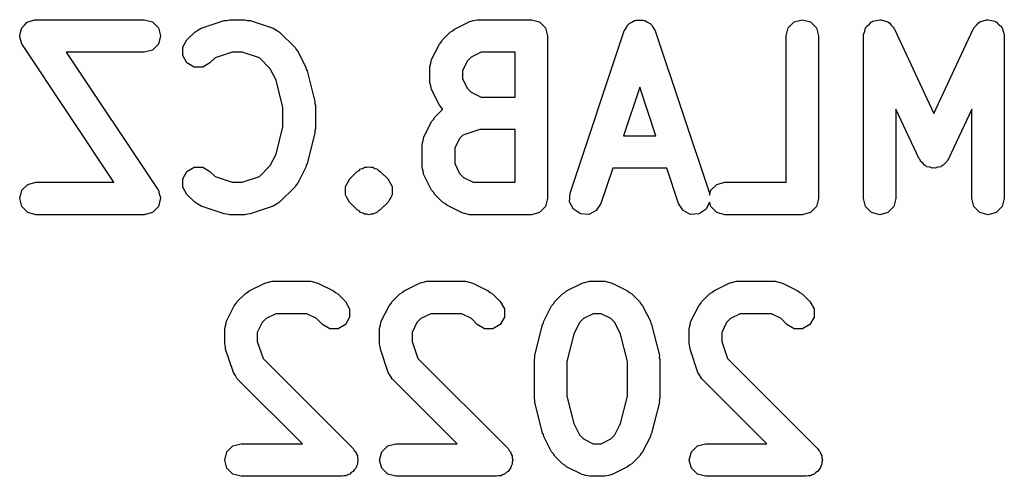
# Model space of a CAD drawing. Extents: x 0.4 to 2.34, y 0.25 to 1.88.
# Tile 1 of 2: x 1.98 to 2.34, y 0.25 to 0.42. Entities that reach past the tile are written whole.
import ezdxf

# ---------------------------------------------------------------- set-up
doc = ezdxf.new("R2010")
doc.units = 0
doc.header["$MEASUREMENT"] = 0
doc.layers.add('BLACK', color=7, linetype='CONTINUOUS')

msp = doc.modelspace()

# ---------------------------------------------------------------- linework, layer by layer
at = {"layer": 'BLACK', "linetype": 'CONTINUOUS'}
for p, q in [((1.98413, 0.417832), (1.98508, 0.418783)), ((1.98508, 0.418783), (1.98596, 0.419793)), ((1.98596, 0.419793), (1.98615, 0.419855)), ((1.98615, 0.419855), (1.98629, 0.419993)), ((1.98629, 0.419993), (1.98759, 0.420341)), ((1.98759, 0.420341), (1.98886, 0.420772)), ((1.98886, 0.420772), (1.98905, 0.420734)), ((1.98905, 0.420734), (1.98924, 0.420785)), ((1.98924, 0.420785), (2.02861, 0.420785)), ((2.02861, 0.420785), (2.03156, 0.419993)), ((2.03156, 0.419993), (2.03373, 0.417832)), ((2.04924, 0.417669), (2.05768, 0.420482)), ((2.05768, 0.420482), (2.05863, 0.420539)), ((2.05863, 0.420539), (2.05954, 0.420785)), ((2.05954, 0.420785), (2.06517, 0.420785)), ((2.06517, 0.420785), (2.06609, 0.420539)), ((2.06609, 0.420539), (2.06704, 0.420482)), ((2.06704, 0.420482), (2.07547, 0.417669)), ((2.14127, 0.417349), (2.14689, 0.420161)), ((2.14689, 0.420161), (2.14822, 0.420433)), ((2.14822, 0.420433), (2.14953, 0.420785)), ((2.14953, 0.420785), (2.16922, 0.420785)), ((2.16922, 0.420785), (2.17217, 0.419993)), ((2.17217, 0.419993), (2.17433, 0.417832)), ((2.20364, 0.417736), (2.20417, 0.418797)), ((2.20417, 0.418797), (2.20447, 0.418996)), ((2.20447, 0.418996), (2.20467, 0.419298)), ((2.20467, 0.419298), (2.20573, 0.419828)), ((2.20573, 0.419828), (2.20672, 0.420482)), ((2.20672, 0.420482), (2.20708, 0.420503)), ((2.20708, 0.420503), (2.2074, 0.420665)), ((2.2074, 0.420665), (2.20859, 0.420594)), ((2.20859, 0.420594), (2.20977, 0.420665)), ((2.20977, 0.420665), (2.2101, 0.420503)), ((2.2101, 0.420503), (2.21046, 0.420482)), ((2.21046, 0.420482), (2.21145, 0.419828)), ((2.21145, 0.419828), (2.21251, 0.419298)), ((2.21251, 0.419298), (2.21271, 0.418996)), ((2.21271, 0.418996), (2.21301, 0.418797)), ((2.21301, 0.418797), (2.21354, 0.417736)), ((2.26253, 0.417832), (2.26469, 0.419993)), ((2.26469, 0.419993), (2.26764, 0.420785)), ((2.26764, 0.420785), (2.2706, 0.419993)), ((2.2706, 0.419993), (2.27276, 0.417832)), ((2.29093, 0.418265), (2.29191, 0.419088)), ((2.29191, 0.419088), (2.29281, 0.419993)), ((2.29281, 0.419993), (2.29307, 0.420061)), ((2.29307, 0.420061), (2.29327, 0.420231)), ((2.29327, 0.420231), (2.29453, 0.420453)), ((2.29453, 0.420453), (2.29576, 0.420785)), ((2.29576, 0.420785), (2.29602, 0.420717)), ((2.29602, 0.420717), (2.29628, 0.420762)), ((2.29628, 0.420762), (2.29748, 0.420325)), ((2.29748, 0.420325), (2.29872, 0.419993)), ((2.29872, 0.419993), (2.2989, 0.419807)), ((2.2989, 0.419807), (2.29915, 0.419718)), ((2.29915, 0.419718), (2.29997, 0.418737)), ((2.29997, 0.418737), (2.30088, 0.417832)), ((2.33002, 0.417832), (2.33093, 0.418737)), ((2.33093, 0.418737), (2.33175, 0.419718)), ((2.33175, 0.419718), (2.332, 0.419808)), ((2.332, 0.419808), (2.33218, 0.419993)), ((2.33218, 0.419993), (2.33342, 0.420325)), ((2.33342, 0.420325), (2.33462, 0.420762)), ((2.33462, 0.420762), (2.33488, 0.420717)), ((2.33488, 0.420717), (2.33513, 0.420785)), ((2.33513, 0.420785), (2.33637, 0.420453)), ((2.33637, 0.420453), (2.33763, 0.420231)), ((2.33763, 0.420231), (2.33783, 0.420061)), ((2.33783, 0.420061), (2.33809, 0.419993)), ((2.33809, 0.419993), (2.33899, 0.419088)), ((2.33899, 0.419088), (2.33997, 0.418265)), ((1.98334, 0.414879), (1.98368, 0.416178)), ((1.98368, 0.416178), (1.98395, 0.417497)), ((1.98395, 0.417497), (1.98408, 0.417643)), ((1.98408, 0.417643), (1.98413, 0.417832)), ((2.03373, 0.417832), (2.03452, 0.414879)), ((2.04412, 0.413431), (2.04693, 0.416243)), ((2.04693, 0.416243), (2.04811, 0.416921)), ((2.04811, 0.416921), (2.04924, 0.417669)), ((2.07547, 0.417669), (2.07661, 0.416921)), ((2.07661, 0.416921), (2.07778, 0.416243)), ((2.07778, 0.416243), (2.08341, 0.410618)), ((2.13692, 0.413431), (2.13973, 0.416243)), ((2.13973, 0.416243), (2.14056, 0.416718)), ((2.14056, 0.416718), (2.14127, 0.417349)), ((2.17433, 0.417832), (2.17512, 0.414879)), ((2.1833, 0.357691), (2.20299, 0.416747)), ((2.20299, 0.416747), (2.20364, 0.417736)), ((2.21354, 0.417736), (2.21419, 0.416747)), ((2.21419, 0.416747), (2.23388, 0.357691)), ((2.26174, 0.414879), (2.26253, 0.417832)), ((2.27276, 0.417832), (2.27355, 0.414879)), ((2.28986, 0.414879), (2.28993, 0.415133)), ((2.28988, 0.415392), (2.29032, 0.416595)), ((2.28993, 0.415133), (2.28988, 0.415392)), ((2.29032, 0.416595), (2.29065, 0.417832)), ((2.29065, 0.417832), (2.29084, 0.418018)), ((2.29084, 0.418018), (2.29093, 0.418265)), ((2.30088, 0.417832), (2.30095, 0.417578)), ((2.30095, 0.417578), (2.30112, 0.417376)), ((2.30112, 0.417376), (2.31545, 0.386662)), ((2.31545, 0.386662), (2.32978, 0.417376)), ((2.32978, 0.417376), (2.32995, 0.417578)), ((2.32995, 0.417578), (2.33002, 0.417832)), ((2.33997, 0.418265), (2.34006, 0.418018)), ((2.34006, 0.418018), (2.34025, 0.417832)), ((2.34025, 0.417832), (2.34058, 0.416595)), ((2.34058, 0.416595), (2.34102, 0.415392)), ((2.34102, 0.415392), (2.34097, 0.415133)), ((2.34097, 0.415133), (2.34104, 0.414879)), ((1.98339, 0.41469), (1.98334, 0.414879)), ((1.98335, 0.414499), (1.98339, 0.41469)), ((1.98378, 0.413225), (1.98335, 0.414499)), ((1.98413, 0.411926), (1.98378, 0.413225)), ((1.98426, 0.411788), (1.98413, 0.411926)), ((1.98433, 0.411603), (1.98426, 0.411788)), ((2.01758, 0.361729), (1.98433, 0.411603)), ((2.03373, 0.411926), (2.03156, 0.409765)), ((2.03452, 0.414879), (2.03373, 0.411926)), ((2.04259, 0.410783), (2.04412, 0.413431)), ((2.133, 0.406272), (2.13581, 0.411896)), ((2.13581, 0.411896), (2.13645, 0.412607)), ((2.13645, 0.412607), (2.13692, 0.413431)), ((2.17512, 0.414879), (2.17512, 0.355824)), ((2.26174, 0.361729), (2.26174, 0.414879)), ((2.27355, 0.414879), (2.27355, 0.355824)), ((2.28986, 0.355824), (2.28986, 0.414879)), ((2.34104, 0.414879), (2.34104, 0.355824)), ((2.02861, 0.408974), (2.00028, 0.408974)), ((2.00028, 0.408974), (2.03352, 0.3591)), ((2.03156, 0.409765), (2.02861, 0.408974)), ((2.04259, 0.407726), (2.04259, 0.410783)), ((2.0605, 0.408974), (2.0543, 0.406905)), ((2.06421, 0.408974), (2.0605, 0.408974)), ((2.07042, 0.406905), (2.06421, 0.408974)), ((2.08341, 0.410618), (2.08388, 0.409795)), ((2.08388, 0.409795), (2.08451, 0.409084)), ((2.08451, 0.409084), (2.08732, 0.403459)), ((2.15093, 0.408974), (2.14741, 0.407213)), ((2.16331, 0.408974), (2.15093, 0.408974)), ((2.16331, 0.392663), (2.16331, 0.408974)), ((2.04412, 0.405079), (2.04259, 0.407726)), ((2.04677, 0.403551), (2.04412, 0.405079)), ((2.05247, 0.405079), (2.04982, 0.403551)), ((2.0543, 0.406905), (2.05247, 0.405079)), ((2.07438, 0.402944), (2.07042, 0.406905)), ((2.13238, 0.403631), (2.13273, 0.404942)), ((2.13273, 0.404942), (2.133, 0.406272)), ((2.14595, 0.405757), (2.14419, 0.402236)), ((2.14741, 0.407213), (2.14595, 0.405757)), ((2.04982, 0.403551), (2.04677, 0.403551)), ((2.07647, 0.398757), (2.07438, 0.402944)), ((2.08732, 0.403459), (2.08745, 0.402821)), ((2.08745, 0.402821), (2.08777, 0.402251)), ((2.08777, 0.402251), (2.09058, 0.391002)), ((2.13238, 0.398006), (2.13238, 0.403631)), ((2.14419, 0.402236), (2.14419, 0.3994)), ((2.07895, 0.388843), (2.07647, 0.398757)), ((2.13273, 0.396695), (2.13238, 0.398006)), ((2.14419, 0.3994), (2.14595, 0.39588)), ((2.133, 0.395365), (2.13273, 0.396695)), ((2.13581, 0.389741), (2.133, 0.395365)), ((2.14595, 0.39588), (2.14741, 0.394423)), ((2.14741, 0.394423), (2.15093, 0.392663)), ((2.20859, 0.396204), (2.20272, 0.378602)), ((2.21446, 0.378602), (2.20859, 0.396204)), ((2.09058, 0.391002), (2.09057, 0.390274)), ((2.09057, 0.390274), (2.09076, 0.38957)), ((2.15093, 0.392663), (2.16331, 0.392663)), ((2.07895, 0.38186), (2.07895, 0.388843)), ((2.09076, 0.38957), (2.09076, 0.381133)), ((2.13411, 0.385309), (2.13692, 0.388121)), ((2.13645, 0.389029), (2.13581, 0.389741)), ((2.13692, 0.388206), (2.13645, 0.389029)), ((2.13697, 0.388152), (2.13692, 0.388206)), ((2.13692, 0.388121), (2.13697, 0.388152)), ((2.3101, 0.370199), (2.30167, 0.38826)), ((2.30167, 0.38826), (2.30167, 0.355824)), ((2.32923, 0.38826), (2.3208, 0.370199)), ((2.32923, 0.355824), (2.32923, 0.38826)), ((2.13019, 0.37815), (2.133, 0.383774)), ((2.133, 0.383774), (2.13363, 0.384486)), ((2.13363, 0.384486), (2.13411, 0.385309)), ((2.07647, 0.371946), (2.07895, 0.38186)), ((2.09058, 0.379701), (2.08777, 0.368452)), ((2.09076, 0.381133), (2.09057, 0.380429)), ((2.09057, 0.380429), (2.09058, 0.379701)), ((2.15049, 0.380852), (2.14429, 0.378784)), ((2.16331, 0.380852), (2.15049, 0.380852)), ((2.16331, 0.361729), (2.16331, 0.380852)), ((2.12957, 0.375509), (2.12992, 0.37682)), ((2.12992, 0.37682), (2.13019, 0.37815)), ((2.14314, 0.377635), (2.14138, 0.374115)), ((2.14429, 0.378784), (2.14314, 0.377635)), ((2.20272, 0.378602), (2.21446, 0.378602)), ((2.12957, 0.367073), (2.12957, 0.375509)), ((2.14138, 0.374115), (2.14138, 0.368467)), ((2.07438, 0.367759), (2.07647, 0.371946)), ((2.08777, 0.368452), (2.08745, 0.367882)), ((2.14138, 0.368467), (2.14314, 0.364946)), ((2.31043, 0.369801), (2.3101, 0.370199)), ((2.31061, 0.369311), (2.31043, 0.369801)), ((2.3114, 0.368648), (2.31061, 0.369311)), ((2.31206, 0.367858), (2.3114, 0.368648)), ((2.3195, 0.368648), (2.31884, 0.367858)), ((2.32029, 0.369311), (2.3195, 0.368648)), ((2.32047, 0.369801), (2.32029, 0.369311)), ((2.3208, 0.370199), (2.32047, 0.369801)), ((2.04259, 0.362977), (2.04412, 0.365624)), ((2.04412, 0.365624), (2.04677, 0.367153)), ((2.04677, 0.367153), (2.04982, 0.367153)), ((2.04982, 0.367153), (2.05247, 0.365624)), ((2.05247, 0.365624), (2.0543, 0.363798)), ((2.07042, 0.363798), (2.07438, 0.367759)), ((2.08732, 0.367244), (2.08451, 0.361619)), ((2.08745, 0.367882), (2.08732, 0.367244)), ((2.10318, 0.362812), (2.10599, 0.365624)), ((2.10599, 0.365624), (2.10666, 0.366013)), ((2.10666, 0.366013), (2.10721, 0.366563)), ((2.10721, 0.366563), (2.10796, 0.366764)), ((2.10796, 0.366764), (2.10863, 0.367153)), ((2.10863, 0.367153), (2.10941, 0.367153)), ((2.10941, 0.367153), (2.11016, 0.367354)), ((2.11016, 0.367354), (2.11091, 0.367153)), ((2.11091, 0.367153), (2.11169, 0.367153)), ((2.11169, 0.367153), (2.11236, 0.366764)), ((2.11236, 0.366764), (2.11312, 0.366563)), ((2.11312, 0.366563), (2.11367, 0.366013)), ((2.11367, 0.366013), (2.11434, 0.365624)), ((2.11434, 0.365624), (2.11715, 0.362812)), ((2.12992, 0.365761), (2.12957, 0.367073)), ((2.13019, 0.364432), (2.12992, 0.365761)), ((2.14314, 0.364946), (2.14459, 0.36349)), ((2.19878, 0.366791), (2.19451, 0.353956)), ((2.21839, 0.366791), (2.19878, 0.366791)), ((2.22267, 0.353956), (2.21839, 0.366791)), ((2.31255, 0.36768), (2.31206, 0.367858)), ((2.31295, 0.367345), (2.31255, 0.36768)), ((2.31397, 0.367166), (2.31295, 0.367345)), ((2.31494, 0.366814), (2.31397, 0.367166)), ((2.31545, 0.366904), (2.31494, 0.366814)), ((2.31596, 0.366814), (2.31545, 0.366904)), ((2.31693, 0.367166), (2.31596, 0.366814)), ((2.31795, 0.367345), (2.31693, 0.367166)), ((2.31835, 0.36768), (2.31795, 0.367345)), ((2.31884, 0.367858), (2.31835, 0.36768)), ((1.98629, 0.360938), (1.98924, 0.361729)), ((1.98924, 0.361729), (2.01758, 0.361729)), ((2.04259, 0.35992), (2.04259, 0.362977)), ((2.0543, 0.363798), (2.0605, 0.361729)), ((2.0605, 0.361729), (2.06421, 0.361729)), ((2.06421, 0.361729), (2.07042, 0.363798)), ((2.08451, 0.361619), (2.08388, 0.360908)), ((2.10165, 0.360165), (2.10313, 0.362732)), ((2.10313, 0.362732), (2.10318, 0.362812)), ((2.11715, 0.362812), (2.11715, 0.362812)), ((2.11715, 0.362812), (2.11715, 0.362812)), ((2.11715, 0.362812), (2.1172, 0.362732)), ((2.1172, 0.362732), (2.11868, 0.360165)), ((2.133, 0.358807), (2.13019, 0.364432)), ((2.14459, 0.36349), (2.14812, 0.361729)), ((2.14812, 0.361729), (2.16331, 0.361729)), ((2.23657, 0.360938), (2.23952, 0.361729)), ((2.23952, 0.361729), (2.26174, 0.361729)), ((1.98334, 0.355824), (1.98413, 0.358777)), ((1.98413, 0.358777), (1.98629, 0.360938)), ((2.03352, 0.3591), (2.03359, 0.358915)), ((2.03359, 0.358915), (2.03373, 0.358777)), ((2.03373, 0.358777), (2.03407, 0.357478)), ((2.04412, 0.357272), (2.04259, 0.35992)), ((2.08341, 0.360085), (2.07778, 0.35446)), ((2.08388, 0.360908), (2.08341, 0.360085)), ((2.10165, 0.357108), (2.10165, 0.360165)), ((2.11868, 0.360165), (2.11868, 0.357108)), ((2.13363, 0.358096), (2.133, 0.358807)), ((2.13411, 0.357272), (2.13363, 0.358096)), ((2.23392, 0.356957), (2.23441, 0.358777)), ((2.23441, 0.358777), (2.23657, 0.360938)), ((1.98413, 0.352871), (1.98334, 0.355824)), ((2.03417, 0.354525), (2.0339, 0.353206)), ((2.03407, 0.357478), (2.0345, 0.356204)), ((2.03452, 0.355824), (2.03417, 0.354525)), ((2.0345, 0.356204), (2.03447, 0.356013)), ((2.03447, 0.356013), (2.03452, 0.355824)), ((2.04693, 0.35446), (2.04412, 0.357272)), ((2.04811, 0.353782), (2.04693, 0.35446)), ((2.07778, 0.35446), (2.07661, 0.353782)), ((2.10218, 0.356178), (2.10165, 0.357108)), ((2.10318, 0.35446), (2.10218, 0.356178)), ((2.10599, 0.351648), (2.10318, 0.35446)), ((2.11715, 0.35446), (2.11434, 0.351648)), ((2.11768, 0.355382), (2.11715, 0.35446)), ((2.11814, 0.356178), (2.11768, 0.355382)), ((2.11868, 0.357108), (2.11814, 0.356178)), ((2.13692, 0.35446), (2.13411, 0.357272)), ((2.13774, 0.353985), (2.13692, 0.35446)), ((2.17512, 0.355824), (2.17433, 0.352871)), ((2.18312, 0.35464), (2.1833, 0.357691)), ((2.18448, 0.351906), (2.18312, 0.35464)), ((2.23398, 0.354477), (2.23269, 0.351906)), ((2.23388, 0.357691), (2.23392, 0.356957)), ((2.23441, 0.352871), (2.23398, 0.354477)), ((2.27355, 0.355824), (2.27276, 0.352871)), ((2.29065, 0.352871), (2.28986, 0.355824)), ((2.30167, 0.355824), (2.30088, 0.352871)), ((2.33002, 0.352871), (2.32923, 0.355824)), ((2.34104, 0.355824), (2.34025, 0.352871)), ((1.98629, 0.35071), (1.98413, 0.352871)), ((1.98924, 0.349918), (1.98629, 0.35071)), ((2.03156, 0.35071), (2.03026, 0.350362)), ((2.0317, 0.350848), (2.03156, 0.35071)), ((2.03189, 0.35091), (2.0317, 0.350848)), ((2.03277, 0.35192), (2.03189, 0.35091)), ((2.03373, 0.352871), (2.03277, 0.35192)), ((2.03378, 0.35306), (2.03373, 0.352871)), ((2.0339, 0.353206), (2.03378, 0.35306)), ((2.04924, 0.353034), (2.04811, 0.353782)), ((2.05768, 0.350222), (2.04924, 0.353034)), ((2.07547, 0.353034), (2.06704, 0.350222)), ((2.07661, 0.353782), (2.07547, 0.353034)), ((2.10641, 0.351405), (2.10599, 0.351648)), ((2.10599, 0.351648), (2.10599, 0.351648)), ((2.10666, 0.351259), (2.10641, 0.351405)), ((2.10721, 0.35071), (2.10666, 0.351259)), ((2.10796, 0.350508), (2.10721, 0.35071)), ((2.11312, 0.35071), (2.11236, 0.350508)), ((2.11367, 0.351259), (2.11312, 0.35071)), ((2.11392, 0.351405), (2.11367, 0.351259)), ((2.11434, 0.351648), (2.11392, 0.351405)), ((2.13846, 0.353354), (2.13774, 0.353985)), ((2.14408, 0.350542), (2.13846, 0.353354)), ((2.17217, 0.35071), (2.16922, 0.349918)), ((2.17433, 0.352871), (2.17217, 0.35071)), ((2.18704, 0.350222), (2.18448, 0.351906)), ((2.19282, 0.351405), (2.19009, 0.350038)), ((2.19451, 0.353956), (2.19282, 0.351405)), ((2.22436, 0.351405), (2.22267, 0.353956)), ((2.22709, 0.350038), (2.22436, 0.351405)), ((2.23269, 0.351906), (2.23014, 0.350221)), ((2.23657, 0.35071), (2.23441, 0.352871)), ((2.23952, 0.349918), (2.23657, 0.35071)), ((2.2706, 0.35071), (2.26764, 0.349918)), ((2.27276, 0.352871), (2.2706, 0.35071)), ((2.29281, 0.35071), (2.29065, 0.352871)), ((2.29576, 0.349918), (2.29281, 0.35071)), ((2.29872, 0.35071), (2.29576, 0.349918)), ((2.30088, 0.352871), (2.29872, 0.35071)), ((2.33218, 0.35071), (2.33002, 0.352871)), ((2.33513, 0.349918), (2.33218, 0.35071)), ((2.33809, 0.35071), (2.33513, 0.349918)), ((2.34025, 0.352871), (2.33809, 0.35071)), ((2.02861, 0.349918), (1.98924, 0.349918)), ((2.0288, 0.349969), (2.02861, 0.349918)), ((2.02899, 0.349931), (2.0288, 0.349969)), ((2.03026, 0.350362), (2.02899, 0.349931)), ((2.05863, 0.350165), (2.05768, 0.350222)), ((2.05954, 0.349918), (2.05863, 0.350165)), ((2.06517, 0.349918), (2.05954, 0.349918)), ((2.06609, 0.350165), (2.06517, 0.349918)), ((2.06704, 0.350222), (2.06609, 0.350165)), ((2.10863, 0.35012), (2.10796, 0.350508)), ((2.10941, 0.35012), (2.10863, 0.35012)), ((2.11016, 0.349918), (2.10941, 0.35012)), ((2.11091, 0.35012), (2.11016, 0.349918)), ((2.11169, 0.35012), (2.11091, 0.35012)), ((2.11236, 0.350508), (2.11169, 0.35012)), ((2.14541, 0.35027), (2.14408, 0.350542)), ((2.14672, 0.349918), (2.14541, 0.35027)), ((2.16922, 0.349918), (2.14672, 0.349918)), ((2.19009, 0.350038), (2.18704, 0.350222)), ((2.23014, 0.350221), (2.22709, 0.350038)), ((2.26764, 0.349918), (2.23952, 0.349918)), ((2.0737, 0.325355), (2.07501, 0.325706)), ((2.07501, 0.325706), (2.08907, 0.325706)), ((2.08907, 0.325706), (2.09038, 0.325355)), ((2.12994, 0.325355), (2.13125, 0.325706)), ((2.13125, 0.325706), (2.14531, 0.325706)), ((2.14531, 0.325706), (2.14663, 0.325355)), ((2.189, 0.325355), (2.19031, 0.325706)), ((2.19031, 0.325706), (2.19593, 0.325706)), ((2.19593, 0.325706), (2.19724, 0.325355)), ((2.24243, 0.325355), (2.24374, 0.325706)), ((2.24374, 0.325706), (2.2578, 0.325706)), ((2.2578, 0.325706), (2.25911, 0.325355)), ((2.06603, 0.321639), (2.06675, 0.32227)), ((2.06675, 0.32227), (2.07237, 0.325082)), ((2.07237, 0.325082), (2.0737, 0.325355)), ((2.09038, 0.325355), (2.09171, 0.325082)), ((2.09171, 0.325082), (2.09734, 0.32227)), ((2.09734, 0.32227), (2.09805, 0.321639)), ((2.12228, 0.321639), (2.12299, 0.32227)), ((2.12299, 0.32227), (2.12861, 0.325082)), ((2.12861, 0.325082), (2.12994, 0.325355)), ((2.14663, 0.325355), (2.14796, 0.325082)), ((2.14796, 0.325082), (2.15358, 0.32227)), ((2.15358, 0.32227), (2.15429, 0.321639)), ((2.18133, 0.321639), (2.18204, 0.32227)), ((2.18204, 0.32227), (2.18767, 0.325082)), ((2.18767, 0.325082), (2.189, 0.325355)), ((2.19724, 0.325355), (2.19857, 0.325082)), ((2.19857, 0.325082), (2.2042, 0.32227)), ((2.2042, 0.32227), (2.20491, 0.321639)), ((2.23476, 0.321639), (2.23547, 0.32227)), ((2.23547, 0.32227), (2.2411, 0.325082)), ((2.2411, 0.325082), (2.24243, 0.325355)), ((2.25911, 0.325355), (2.26044, 0.325082)), ((2.26044, 0.325082), (2.26607, 0.32227)), ((2.26607, 0.32227), (2.26678, 0.321639)), ((2.0624, 0.318352), (2.06521, 0.321164)), ((2.06521, 0.321164), (2.06603, 0.321639)), ((2.09805, 0.321639), (2.09887, 0.321164)), ((2.09887, 0.321164), (2.10168, 0.318352)), ((2.11864, 0.318352), (2.12145, 0.321164)), ((2.12145, 0.321164), (2.12228, 0.321639)), ((2.15429, 0.321639), (2.15512, 0.321164)), ((2.15512, 0.321164), (2.15793, 0.318352)), ((2.1777, 0.318352), (2.18051, 0.321164)), ((2.18051, 0.321164), (2.18133, 0.321639)), ((2.20491, 0.321639), (2.20573, 0.321164)), ((2.20573, 0.321164), (2.20855, 0.318352)), ((2.23113, 0.318352), (2.23394, 0.321164)), ((2.23394, 0.321164), (2.23476, 0.321639)), ((2.26678, 0.321639), (2.2676, 0.321164)), ((2.2676, 0.321164), (2.27041, 0.318352)), ((2.05848, 0.311193), (2.06129, 0.316817)), ((2.06129, 0.316817), (2.06192, 0.317528)), ((2.06192, 0.317528), (2.0624, 0.318352)), ((2.10168, 0.318352), (2.10321, 0.315705)), ((2.10321, 0.315705), (2.10321, 0.312648)), ((2.11472, 0.311193), (2.11754, 0.316817)), ((2.11754, 0.316817), (2.11817, 0.317528)), ((2.11817, 0.317528), (2.11864, 0.318352)), ((2.15793, 0.318352), (2.15946, 0.315705)), ((2.15946, 0.315705), (2.15946, 0.312648)), ((2.17378, 0.311193), (2.17659, 0.316817)), ((2.17659, 0.316817), (2.17722, 0.317528)), ((2.17722, 0.317528), (2.1777, 0.318352)), ((2.20855, 0.318352), (2.20902, 0.317529)), ((2.20902, 0.317529), (2.20965, 0.316817)), ((2.20965, 0.316817), (2.21246, 0.311193)), ((2.22721, 0.311193), (2.23002, 0.316817)), ((2.23002, 0.316817), (2.23065, 0.317528)), ((2.23065, 0.317528), (2.23113, 0.318352)), ((2.27041, 0.318352), (2.27194, 0.315705)), ((2.27194, 0.315705), (2.27194, 0.312648)), ((2.07289, 0.312135), (2.07143, 0.310678)), ((2.07641, 0.313895), (2.07289, 0.312135)), ((2.08768, 0.313895), (2.07641, 0.313895)), ((2.0912, 0.312135), (2.08768, 0.313895)), ((2.09333, 0.31), (2.0912, 0.312135)), ((2.10321, 0.312648), (2.10168, 0.31)), ((2.12913, 0.312135), (2.12767, 0.310678)), ((2.13265, 0.313895), (2.12913, 0.312135)), ((2.14392, 0.313895), (2.13265, 0.313895)), ((2.14744, 0.312135), (2.14392, 0.313895)), ((2.14958, 0.31), (2.14744, 0.312135)), ((2.15946, 0.312648), (2.15793, 0.31)), ((2.18818, 0.312135), (2.18673, 0.310678)), ((2.1917, 0.313895), (2.18818, 0.312135)), ((2.19454, 0.313895), (2.1917, 0.313895)), ((2.19806, 0.312135), (2.19454, 0.313895)), ((2.19952, 0.310678), (2.19806, 0.312135)), ((2.24161, 0.312135), (2.24016, 0.310678)), ((2.24513, 0.313895), (2.24161, 0.312135)), ((2.25641, 0.313895), (2.24513, 0.313895)), ((2.25993, 0.312135), (2.25641, 0.313895)), ((2.26206, 0.31), (2.25993, 0.312135)), ((2.27194, 0.312648), (2.27041, 0.31)), ((2.05786, 0.308552), (2.05821, 0.309863)), ((2.05786, 0.302927), (2.05786, 0.308552)), ((2.05821, 0.309863), (2.05848, 0.311193)), ((2.07143, 0.310678), (2.06967, 0.307158)), ((2.09598, 0.308472), (2.09333, 0.31)), ((2.09904, 0.308472), (2.09598, 0.308472)), ((2.10168, 0.31), (2.09904, 0.308472)), ((2.1141, 0.308552), (2.11445, 0.309863)), ((2.1141, 0.302927), (2.1141, 0.308552)), ((2.11445, 0.309863), (2.11472, 0.311193)), ((2.12767, 0.310678), (2.12591, 0.307158)), ((2.15222, 0.308472), (2.14958, 0.31)), ((2.15528, 0.308472), (2.15222, 0.308472)), ((2.15793, 0.31), (2.15528, 0.308472)), ((2.17052, 0.298735), (2.17333, 0.309984)), ((2.17333, 0.309984), (2.17365, 0.310554)), ((2.17365, 0.310554), (2.17378, 0.311193)), ((2.18673, 0.310678), (2.18463, 0.306491)), ((2.20161, 0.306491), (2.19952, 0.310678)), ((2.21246, 0.311193), (2.21259, 0.310554)), ((2.21259, 0.310554), (2.21291, 0.309984)), ((2.21291, 0.309984), (2.21572, 0.298735)), ((2.22659, 0.308552), (2.22694, 0.309863)), ((2.22659, 0.302927), (2.22659, 0.308552)), ((2.22694, 0.309863), (2.22721, 0.311193)), ((2.24016, 0.310678), (2.2384, 0.307158)), ((2.26471, 0.308472), (2.26206, 0.31)), ((2.26777, 0.308472), (2.26471, 0.308472)), ((2.27041, 0.31), (2.26777, 0.308472)), ((2.06967, 0.307158), (2.06967, 0.303886)), ((2.12591, 0.307158), (2.12591, 0.303886)), ((2.18463, 0.306491), (2.18215, 0.296576)), ((2.20409, 0.296576), (2.20161, 0.306491)), ((2.2384, 0.307158), (2.2384, 0.303886)), ((2.0581, 0.302009), (2.05786, 0.302927)), ((2.05816, 0.30106), (2.0581, 0.302009)), ((2.06097, 0.292624), (2.05816, 0.30106)), ((2.06967, 0.303886), (2.07174, 0.297681)), ((2.11435, 0.302009), (2.1141, 0.302927)), ((2.1144, 0.30106), (2.11435, 0.302009)), ((2.11722, 0.292624), (2.1144, 0.30106)), ((2.12591, 0.303886), (2.12798, 0.297681)), ((2.22683, 0.302009), (2.22659, 0.302927)), ((2.22689, 0.30106), (2.22683, 0.302009)), ((2.2297, 0.292624), (2.22689, 0.30106)), ((2.2384, 0.303886), (2.24047, 0.297681)), ((2.07174, 0.297681), (2.1045, 0.264921)), ((2.12798, 0.297681), (2.16074, 0.264921)), ((2.17034, 0.297303), (2.17053, 0.298007)), ((2.17034, 0.283242), (2.17034, 0.297303)), ((2.17053, 0.298007), (2.17052, 0.298735)), ((2.21572, 0.298735), (2.21571, 0.298007)), ((2.21571, 0.298007), (2.2159, 0.297303)), ((2.2159, 0.297303), (2.2159, 0.283242)), ((2.24047, 0.297681), (2.27323, 0.264921)), ((2.18215, 0.296576), (2.18215, 0.283969)), ((2.20409, 0.283969), (2.20409, 0.296576)), ((2.06172, 0.291491), (2.06097, 0.292624)), ((2.0624, 0.290315), (2.06172, 0.291491)), ((2.08606, 0.266651), (2.0624, 0.290315)), ((2.11796, 0.291491), (2.11722, 0.292624)), ((2.11864, 0.290315), (2.11796, 0.291491)), ((2.14231, 0.266651), (2.11864, 0.290315)), ((2.23045, 0.291491), (2.2297, 0.292624)), ((2.23113, 0.290315), (2.23045, 0.291491)), ((2.25479, 0.266651), (2.23113, 0.290315)), ((2.17053, 0.282539), (2.17034, 0.283242)), ((2.18215, 0.283969), (2.18463, 0.274055)), ((2.20161, 0.274055), (2.20409, 0.283969)), ((2.2159, 0.283242), (2.21571, 0.282539)), ((2.17052, 0.28181), (2.17053, 0.282539)), ((2.17333, 0.270562), (2.17052, 0.28181)), ((2.21572, 0.28181), (2.21291, 0.270562)), ((2.21571, 0.282539), (2.21572, 0.28181)), ((2.18463, 0.274055), (2.18673, 0.269868)), ((2.19952, 0.269868), (2.20161, 0.274055)), ((2.17365, 0.269992), (2.17333, 0.270562)), ((2.17378, 0.269353), (2.17365, 0.269992)), ((2.17659, 0.263729), (2.17378, 0.269353)), ((2.18673, 0.269868), (2.18818, 0.268411)), ((2.18818, 0.268411), (2.1917, 0.266651)), ((2.19454, 0.266651), (2.19806, 0.268411)), ((2.19806, 0.268411), (2.19952, 0.269868)), ((2.21246, 0.269353), (2.20965, 0.263729)), ((2.21259, 0.269992), (2.21246, 0.269353)), ((2.21291, 0.270562), (2.21259, 0.269992)), ((2.05865, 0.263698), (2.06081, 0.26586)), ((2.06081, 0.26586), (2.06376, 0.266651)), ((2.06376, 0.266651), (2.08606, 0.266651)), ((2.1045, 0.264921), (2.10489, 0.264248)), ((2.11489, 0.263698), (2.11705, 0.26586)), ((2.11705, 0.26586), (2.12001, 0.266651)), ((2.12001, 0.266651), (2.14231, 0.266651)), ((2.16074, 0.264921), (2.16113, 0.264248)), ((2.1917, 0.266651), (2.19454, 0.266651)), ((2.22738, 0.263698), (2.22954, 0.26586)), ((2.22954, 0.26586), (2.23249, 0.266651)), ((2.23249, 0.266651), (2.25479, 0.266651)), ((2.27323, 0.264921), (2.27361, 0.264248)), ((2.05786, 0.260745), (2.05865, 0.263698)), ((2.10489, 0.264248), (2.10543, 0.263698)), ((2.10543, 0.263698), (2.10564, 0.262947)), ((2.10564, 0.262947), (2.10602, 0.262274)), ((2.10602, 0.262274), (2.10602, 0.261496)), ((2.10602, 0.261496), (2.10623, 0.260745)), ((2.1141, 0.260745), (2.11489, 0.263698)), ((2.16113, 0.264248), (2.16168, 0.263698)), ((2.16168, 0.263698), (2.16188, 0.262947)), ((2.16188, 0.262947), (2.16227, 0.262274)), ((2.16227, 0.262274), (2.16227, 0.261496)), ((2.16227, 0.261496), (2.16247, 0.260745)), ((2.17722, 0.263017), (2.17659, 0.263729)), ((2.1777, 0.262194), (2.17722, 0.263017)), ((2.18051, 0.259382), (2.1777, 0.262194)), ((2.20855, 0.262194), (2.20573, 0.259382)), ((2.20902, 0.263017), (2.20855, 0.262194)), ((2.20965, 0.263729), (2.20902, 0.263017)), ((2.22659, 0.260745), (2.22738, 0.263698)), ((2.27361, 0.264248), (2.27416, 0.263698)), ((2.27416, 0.263698), (2.27437, 0.262947)), ((2.27437, 0.262947), (2.27475, 0.262274)), ((2.27475, 0.262274), (2.27475, 0.261496)), ((2.27475, 0.261496), (2.27495, 0.260745)), ((2.05865, 0.257792), (2.05786, 0.260745)), ((2.06081, 0.255631), (2.05865, 0.257792)), ((2.10543, 0.257792), (2.10489, 0.257243)), ((2.10564, 0.258543), (2.10543, 0.257792)), ((2.10602, 0.259217), (2.10564, 0.258543)), ((2.10623, 0.260745), (2.10602, 0.259994)), ((2.10602, 0.259994), (2.10602, 0.259217)), ((2.11489, 0.257792), (2.1141, 0.260745)), ((2.11705, 0.255631), (2.11489, 0.257792)), ((2.16168, 0.257792), (2.16113, 0.257243)), ((2.16188, 0.258543), (2.16168, 0.257792)), ((2.16227, 0.259217), (2.16188, 0.258543)), ((2.16247, 0.260745), (2.16227, 0.259994)), ((2.16227, 0.259994), (2.16227, 0.259217)), ((2.18133, 0.258906), (2.18051, 0.259382)), ((2.18204, 0.258275), (2.18133, 0.258906)), ((2.18767, 0.255463), (2.18204, 0.258275)), ((2.2042, 0.258275), (2.19857, 0.255463)), ((2.20491, 0.258906), (2.2042, 0.258275)), ((2.20573, 0.259382), (2.20491, 0.258906)), ((2.22738, 0.257792), (2.22659, 0.260745)), ((2.22954, 0.255631), (2.22738, 0.257792)), ((2.27416, 0.257792), (2.27361, 0.257243)), ((2.27437, 0.258543), (2.27416, 0.257792)), ((2.27475, 0.259217), (2.27437, 0.258543)), ((2.27495, 0.260745), (2.27475, 0.259994)), ((2.27475, 0.259994), (2.27475, 0.259217)), ((2.06376, 0.25484), (2.06081, 0.255631)), ((2.10032, 0.25484), (2.06376, 0.25484)), ((2.10107, 0.255041), (2.10032, 0.25484)), ((2.10185, 0.255041), (2.10107, 0.255041)), ((2.10252, 0.25543), (2.10185, 0.255041)), ((2.10327, 0.255631), (2.10252, 0.25543)), ((2.10382, 0.256181), (2.10327, 0.255631)), ((2.1045, 0.256569), (2.10382, 0.256181)), ((2.10489, 0.257243), (2.1045, 0.256569)), ((2.12001, 0.25484), (2.11705, 0.255631)), ((2.15656, 0.25484), (2.12001, 0.25484)), ((2.15731, 0.255041), (2.15656, 0.25484)), ((2.15809, 0.255041), (2.15731, 0.255041)), ((2.15877, 0.25543), (2.15809, 0.255041)), ((2.15952, 0.255631), (2.15877, 0.25543)), ((2.16007, 0.256181), (2.15952, 0.255631)), ((2.16074, 0.256569), (2.16007, 0.256181)), ((2.16113, 0.257243), (2.16074, 0.256569)), ((2.189, 0.255191), (2.18767, 0.255463)), ((2.19031, 0.25484), (2.189, 0.255191)), ((2.19593, 0.25484), (2.19031, 0.25484)), ((2.19724, 0.255191), (2.19593, 0.25484)), ((2.19857, 0.255463), (2.19724, 0.255191)), ((2.23249, 0.25484), (2.22954, 0.255631)), ((2.26905, 0.25484), (2.23249, 0.25484)), ((2.2698, 0.255041), (2.26905, 0.25484)), ((2.27058, 0.255041), (2.2698, 0.255041)), ((2.27125, 0.25543), (2.27058, 0.255041)), ((2.272, 0.255631), (2.27125, 0.25543)), ((2.27255, 0.256181), (2.272, 0.255631)), ((2.27323, 0.256569), (2.27255, 0.256181)), ((2.27361, 0.257243), (2.27323, 0.256569))]:
    msp.add_line(p, q, dxfattribs=at)

doc.saveas('drawing.dxf')
